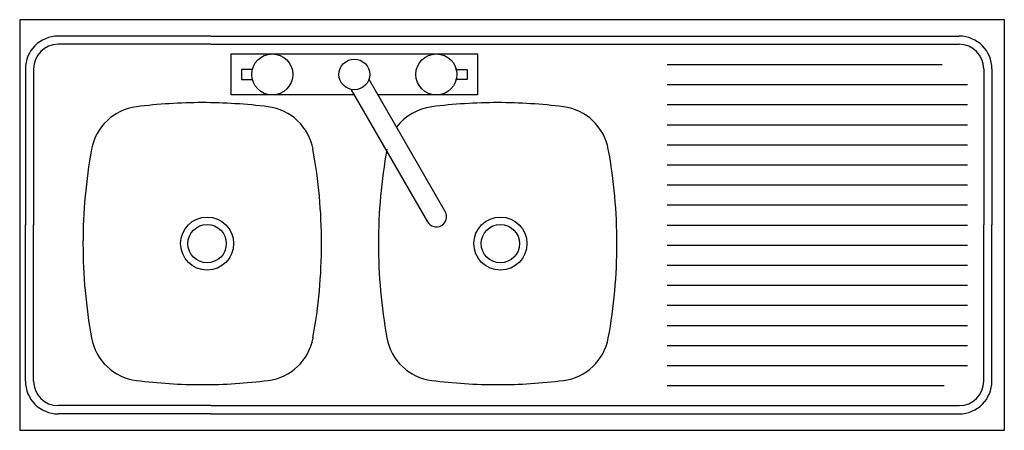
# Model space of a CAD drawing. Extents: x 30.74 to 31.94, y 13.69 to 14.19.
import ezdxf

# ---------------------------------------------------------------- set-up
doc = ezdxf.new("R2010")
doc.units = 0
doc.header["$MEASUREMENT"] = 0
doc.layers.get('0').update_dxf_attribs({"color": 1, "linetype": 'CONTINUOUS'})
doc.layers.add('035', color=2, linetype='CONTINUOUS')

msp = doc.modelspace()

# ---------------------------------------------------------------- linework, layer by layer
for p, q in [((30.9747, 14.1701), (30.7887, 14.1701)), ((30.9747, 14.1601), (30.7887, 14.1601)), ((30.9747, 14.1701), (31.8867, 14.1701)), ((30.9747, 14.1601), (31.8867, 14.1601)), ((30.7487, 14.1301), (30.7487, 13.9401)), ((30.7587, 14.1301), (30.7587, 13.9401)), ((31.026, 14.1296), (31.0121, 14.1296)), ((31.0121, 14.1296), (31.0121, 14.1171)), ((31.2731, 14.1296), (31.2871, 14.1296)), ((31.2871, 14.1296), (31.2871, 14.1171)), ((31.5308, 14.1356), (31.8662, 14.1356)), ((31.9167, 14.1301), (31.9167, 13.9401)), ((31.9267, 14.1301), (31.9267, 13.9401)), ((31.0121, 14.1171), (31.026, 14.1171)), ((31.2604, 13.9564), (31.1675, 14.1173)), ((31.2871, 14.1171), (31.2731, 14.1171)), ((31.1459, 14.1048), (31.2387, 13.9439)), ((31.5308, 14.1111), (31.8968, 14.1111)), ((31.5308, 14.0867), (31.8968, 14.0867)), ((31.5308, 14.0622), (31.8968, 14.0622)), ((31.5308, 14.0378), (31.8968, 14.0378)), ((31.5308, 14.0134), (31.8968, 14.0134)), ((31.5308, 13.9889), (31.8968, 13.9889)), ((31.5308, 13.9645), (31.8968, 13.9645)), ((30.7487, 13.7501), (30.7487, 13.9401)), ((30.7587, 13.7501), (30.7587, 13.9401)), ((31.5308, 13.94), (31.8968, 13.94)), ((31.9167, 13.7501), (31.9167, 13.9401)), ((31.9267, 13.7501), (31.9267, 13.9401)), ((31.5308, 13.9156), (31.8968, 13.9156)), ((31.5308, 13.8912), (31.8968, 13.8912)), ((31.5308, 13.8667), (31.8968, 13.8667)), ((31.5308, 13.8423), (31.8968, 13.8423)), ((31.5308, 13.8178), (31.8968, 13.8178)), ((31.5308, 13.7934), (31.8968, 13.7934)), ((31.5308, 13.769), (31.8968, 13.769)), ((31.5308, 13.7445), (31.8683, 13.7445)), ((30.9747, 13.7201), (30.7887, 13.7201)), ((30.9747, 13.7201), (31.8867, 13.7201)), ((30.9747, 13.7101), (30.7887, 13.7101)), ((30.9747, 13.7101), (31.8867, 13.7101))]:
    msp.add_line(p, q)
msp.add_lwpolyline([(31.1494, 14.0984), (30.9996, 14.0984), (30.9996, 14.1484), (31.2996, 14.1484), (31.2996, 14.0984), (31.1784, 14.0984)])
for centre, radius in [((31.0496, 14.1234), 0.025), ((31.2496, 14.1234), 0.025), ((31.1496, 14.1234), 0.0187), ((30.9702, 13.9174), 0.0323), ((31.3276, 13.9174), 0.0323), ((30.9702, 13.9174), 0.0234), ((31.3276, 13.9174), 0.0234)]:
    msp.add_circle(centre, radius)
for centre, radius, start, end in [((30.7887, 14.1301), 0.04, 90, 180), ((30.7887, 14.1301), 0.03, 90, 180), ((31.8867, 14.1301), 0.04, 0, 90), ((31.8867, 14.1301), 0.03, 0, 90), ((30.9643, 13.4516), 0.6375, 90, 97.23), ((30.9643, 13.4516), 0.6375, 82.77, 90), ((31.3242, 13.4516), 0.6375, 90, 97.23), ((31.3242, 13.4516), 0.6375, 82.77, 90), ((30.8921, 14.0208), 0.0638, 97.23, 169.6188), ((31.0365, 14.0208), 0.0638, 10.3812, 82.77), ((31.252, 14.0208), 0.0638, 97.23, 143.0303), ((31.3964, 14.0208), 0.0638, 10.3812, 82.77), ((31.4564, 13.9174), 0.6375, 169.6188, 180), ((30.4721, 13.9174), 0.6375, 0, 10.3812), ((31.8164, 13.9174), 0.6375, 169.6188, 180), ((30.8321, 13.9174), 0.6375, 0, 10.3812), ((31.2496, 13.9502), 0.0125, 210, 30), ((31.4564, 13.9174), 0.6375, 180, 190.3812), ((30.4721, 13.9174), 0.6375, 349.6188, 0), ((31.8164, 13.9174), 0.6375, 180, 190.3812), ((30.8321, 13.9174), 0.6375, 349.6188, 360), ((30.8921, 13.814), 0.0638, 190.3812, 262.77), ((31.0365, 13.814), 0.0638, 277.23, 349.6188), ((31.252, 13.814), 0.0638, 190.3812, 262.77), ((31.3964, 13.814), 0.0638, 277.23, 349.6188), ((30.7887, 13.7501), 0.04, 180, 270), ((30.7887, 13.7501), 0.03, 180, 270), ((30.9643, 14.3832), 0.6375, 262.77, 270), ((30.9643, 14.3832), 0.6375, 270, 277.23), ((31.3242, 14.3832), 0.6375, 262.77, 270), ((31.3242, 14.3832), 0.6375, 270, 277.23), ((31.8867, 13.7501), 0.04, 270, 0), ((31.8867, 13.7501), 0.03, 270, 0)]:
    msp.add_arc(centre, radius, start, end)
at = {"layer": '035'}
for p, q in [((31.9418, 14.1901), (30.7418, 14.1901)), ((30.7418, 14.1901), (30.7418, 13.6901)), ((31.9418, 13.6901), (31.9418, 14.1901)), ((30.7418, 13.6901), (31.9418, 13.6901))]:
    msp.add_line(p, q, dxfattribs=at)

doc.saveas('drawing.dxf')
